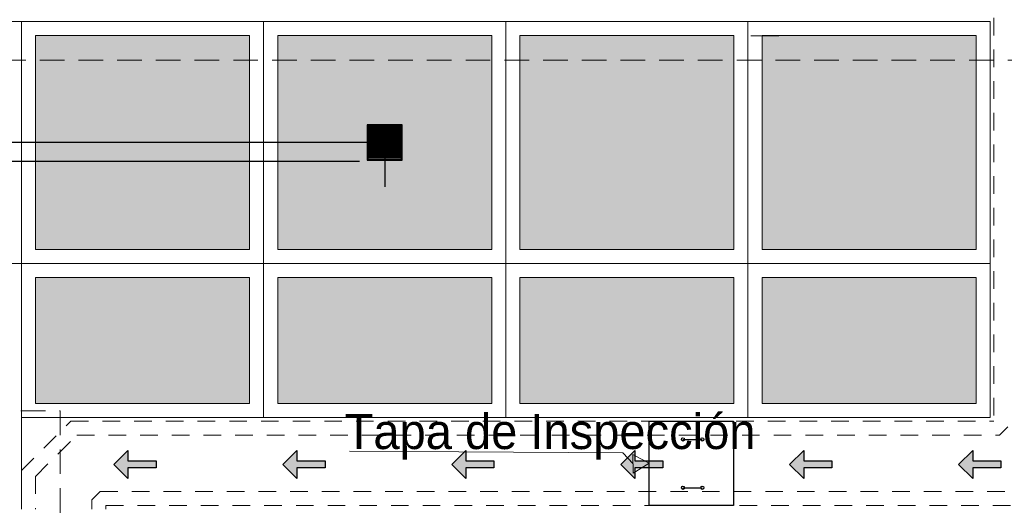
# Model space of a CAD drawing. Header units: millimetres. Extents: x -8931983 to 9630244, y 4 to 18563053.
# Tile 247 of 256: x 349150.82 to 349157.82, y 9281988.02 to 9281991.48. Entities that reach past the tile are written whole.
import ezdxf

# ---------------------------------------------------------------- set-up
doc = ezdxf.new("R2010")
doc.units = ezdxf.units.MM
doc.linetypes.add('01 nivel$0$HIDDEN2', pattern=[0.1875, 0.125, -0.0625])
doc.linetypes.add('DASHED2', pattern=[0.375, 0.25, -0.125])
for name, color, linetype, lineweight in [('.', 7, 'Continuous', 0), ('0_ CUNETAS', 151, 'Continuous', 5), ('0_PROYECCIONES 1', 1, 'DASHED2', 0), ('CUNETAS', 5, 'Continuous', 0), ('LROTULOS', 7, 'Continuous', 5), ('vereda', 254, 'Continuous', 5)]:
    doc.layers.add(name, color=color, linetype=linetype, lineweight=lineweight)
doc.layers.add('0_PISOS', color=252, linetype='Continuous', lineweight=0, true_color=0x8a8a8a)
doc.layers.add('PISO Cemento pulido', color=254, linetype='Continuous', lineweight=5, true_color=0xd1d1d1)
doc.layers.add('C-ROAD-MARK', color=212, linetype='Continuous')
doc.layers.add('Lineas', color=7, linetype='Continuous')
doc.styles.add('AG FB', font='AGENCYR.TTF', dxfattribs={"height": 0.3})
doc.styles.get("Standard").update_dxf_attribs({"font": 'arial.ttf'})
doc.dimstyles.get("Standard").update_dxf_attribs({"dimtxt": 0.18, "dimasz": 0.18, "dimexe": 0.18, "dimexo": 0.0625, "dimgap": 0.09, "dimtad": 0, "dimtih": 1, "dimtoh": 1, "dimdec": 4, "dimzin": 0, "dimdsep": 46, "dimtxsty": 'Standard', "dimcen": 0.09, "dimadec": 0, "dimazin": 0, "dimtfac": 1, "dimtdec": 4, "dimtofl": 0, "dimtmove": 0, "dimatfit": 3, "dimfxl": 1, "dimtolj": 1, "dimtzin": 0, "dimarcsym": 0})

# ---------------------------------------------------------------- blocks, each defined once
blk = doc.blocks.new('*U3837')
at = {"layer": '.', "lineweight": 30}
h = blk.add_hatch(color=1, dxfattribs=at)
h.dxf.hatch_style = 1
h.paths.add_polyline_path([(-0.0249999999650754, -0.0500000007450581), (-0.0999999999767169, -0.0500000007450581), (0, -0.150000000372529), (0.1000000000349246, -0.0500000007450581), (0.0250000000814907, -0.0500000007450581), (0.0250000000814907, 0.1499999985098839), (-0.0249999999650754, 0.1499999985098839)])
at = {"layer": '0_ CUNETAS', "color": 1, "lineweight": 30}
blk.add_lwpolyline([(-0.099999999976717, -0.0500000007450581), (-0.0249999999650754, -0.0500000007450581), (-0.0249999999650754, 0.1499999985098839), (0.0250000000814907, 0.1499999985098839), (0.0250000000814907, -0.0500000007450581), (0.1000000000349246, -0.0500000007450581), (0, -0.150000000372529)], close=True, dxfattribs=at)
blk = doc.blocks.new('*U3850')
at = {"layer": '0_ CUNETAS', "color": 0, "linetype": 'ByBlock', "lineweight": -2, "transparency": 16777216}
for p in [(4e-16, 6), (3e-16, 4.799999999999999), (2e-16, 3.599999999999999), (1e-16, 2.399999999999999), (1e-16, 1.199999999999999), (0, 0)]:
    blk.add_blockref('*U3837', p, dxfattribs=at)
blk = doc.blocks.new('TAPA INSPECCION')
at = {"color": 5, "lineweight": 30}
for p, q in [((0.2412241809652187, -0.1299686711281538, 206.75), (0.378498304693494, -0.1299686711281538, 206.75)), ((0.2412241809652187, -0.4737962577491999, 206.75), (0.378498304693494, -0.4737962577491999, 206.75))]:
    blk.add_line(p, q, dxfattribs=at)
blk.add_lwpolyline([(0, 0), (0.599999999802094, 0), (0.5999999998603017, -0.599999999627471), (0, -0.599999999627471)], close=True, dxfattribs=at)
for centre in [(0.2412241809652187, -0.1299686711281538, 206.75), (0.378498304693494, -0.1299686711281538, 206.75), (0.2412241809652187, -0.4737962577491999, 206.75), (0.378498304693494, -0.4737962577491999, 206.75)]:
    blk.add_circle(centre, 0.0115541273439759, dxfattribs=at)
blk = doc.blocks.new('red drenaje')
at = {"layer": '0_ CUNETAS', "linetype": '01 nivel$0$HIDDEN2', "lineweight": 0}
for p, q in [((6.70497043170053, 73.49303185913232, -8.3450686e-09), (6.70497043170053, 70.62810567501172)), ((-0.1999998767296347, 70.2766338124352), (0.1514719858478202, 70.62810567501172)), ((0.1514719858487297, 70.62810567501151), (6.70497043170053, 70.62810567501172)), ((6.746391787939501, 70.52810567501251), (6.804970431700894, 70.58668431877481)), ((-0.0999998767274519, 70.2352124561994), (0.1928933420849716, 70.52810567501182)), ((0.1928933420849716, 70.52810567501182), (6.746391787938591, 70.5281056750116)), ((-0.1999998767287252, 70.27663381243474), (-0.1999998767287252, 70.0031056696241)), ((-0.0999998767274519, 70.2352124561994), (-0.0999998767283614, 70.0031056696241)), ((0.3000001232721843, 70.06952703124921), (0.3585787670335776, 70.12810567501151)), ((0.3000001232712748, 70.06952703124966), (0.3000001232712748, 70.00310566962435)), ((0.3585787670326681, 70.12810567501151), (6.912077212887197, 70.12810567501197)), ((0.4000001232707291, 70.02810567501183), (7.048528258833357, 70.0281056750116)), ((0.4000001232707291, 70.02810567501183), (0.4000001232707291, 70.0031056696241))]:
    blk.add_line(p, q, dxfattribs=at)
at = {"layer": 'LROTULOS', "color": 1}
for q in [(2.129274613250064, 70.41430723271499), (4.144145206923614, 70.32440281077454)]:
    blk.add_line((4.071858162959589, 70.40155676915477), q, dxfattribs=at)
blk.add_lwpolyline([(4.143138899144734, 70.39032198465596), (4.200164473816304, 70.35927296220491), (4.257125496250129, 70.32810567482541), (4.145151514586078, 70.25848363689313)], close=True, dxfattribs=at)
at = {"color": 1, "lineweight": 0}
blk.add_blockref('TAPA INSPECCION', (4.257125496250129, 70.62810567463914), dxfattribs=at)
at = {"layer": '0_ CUNETAS', "lineweight": 0, "rotation": 270.0000000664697}
blk.add_blockref('*U3850', (0.6059964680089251, 70.32016710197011, 684.917766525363), dxfattribs=at)
at = {"layer": 'LROTULOS', "lineweight": 25, "style": 'AG FB'}
blk.add_text('Tapa de Inspección', height=0.25, dxfattribs=at).set_placement((2.095245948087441, 70.4296860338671))
blk = doc.blocks.new('BLOQUE EDF 07 PG')
at = {"layer": '0_PROYECCIONES 1', "ltscale": 0.7}
blk.add_lwpolyline([(-12.32999999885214, 1.500000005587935), (1.500000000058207, 1.500000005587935), (1.500000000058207, -36.63000001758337), (-12.32999999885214, -36.63000001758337)], close=True, dxfattribs=at)
blk = doc.blocks.new('bloque sum pg')
at = {"layer": '0_PROYECCIONES 1', "ltscale": 0.7}
blk.add_lwpolyline([(-17.32999999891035, 0), (0, 0), (0, -32.33000000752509), (-17.32999999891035, -32.33000000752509)], close=True, dxfattribs=at)
blk = doc.blocks.new('SUMIIIDERR')
at = {"layer": '.', "lineweight": 25}
h = blk.add_hatch(color=1, dxfattribs=at)
h.dxf.hatch_style = 1
h.set_gradient(color1=(99, 100, 102), color2=(147, 149, 152), name='INVCYLINDER')
h.paths.add_polyline_path([(-0.1249999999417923, -0.1325000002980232), (0.1250000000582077, -0.1325000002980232), (0.1250000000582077, 0.1174999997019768), (-0.1249999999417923, 0.1174999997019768)])
h = blk.add_hatch(color=9, dxfattribs=at)
h.dxf.hatch_style = 1
h.paths.add_polyline_path([(0.120000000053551, 0.1124999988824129), (-0.1199999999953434, 0.1124999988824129), (-0.1199999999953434, 0.1049999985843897), (0.120000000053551, 0.1049999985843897)])
h.paths.add_polyline_path([(0.120000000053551, 0.099999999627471), (-0.1199999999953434, 0.099999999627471), (-0.1199999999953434, 0.0949999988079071), (0.120000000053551, 0.0949999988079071)])
h.paths.add_polyline_path([(0.120000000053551, 0.0899999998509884), (-0.1199999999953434, 0.0899999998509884), (-0.1199999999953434, 0.0849999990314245), (0.120000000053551, 0.0849999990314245)])
h.paths.add_polyline_path([(0.120000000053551, 0.0800000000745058), (-0.1199999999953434, 0.0800000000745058), (-0.1199999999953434, 0.074999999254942), (0.120000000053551, 0.074999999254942)])
h.paths.add_polyline_path([(0.120000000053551, 0.0700000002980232), (-0.1199999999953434, 0.0700000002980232), (-0.1199999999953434, 0.0649999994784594), (0.120000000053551, 0.0649999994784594)])
h.paths.add_polyline_path([(0.120000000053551, 0.0599999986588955), (-0.1199999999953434, 0.0599999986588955), (-0.1199999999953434, 0.0549999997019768), (0.120000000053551, 0.0549999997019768)])
h.paths.add_polyline_path([(0.120000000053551, 0.0499999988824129), (-0.1199999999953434, 0.0499999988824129), (-0.1199999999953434, 0.0449999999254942), (0.120000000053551, 0.0449999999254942)])
h.paths.add_polyline_path([(0.120000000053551, 0.0399999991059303), (-0.1199999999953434, 0.0399999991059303), (-0.1199999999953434, 0.0350000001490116), (0.120000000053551, 0.0350000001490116)])
h.paths.add_polyline_path([(0.120000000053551, 0.0299999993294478), (-0.1199999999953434, 0.0299999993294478), (-0.1199999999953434, 0.0249999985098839), (0.120000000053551, 0.0249999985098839)])
h.paths.add_polyline_path([(0.120000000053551, 0.0199999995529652), (-0.1199999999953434, 0.0199999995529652), (-0.1199999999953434, 0.0149999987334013), (0.120000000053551, 0.0149999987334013)])
h.paths.add_polyline_path([(0.120000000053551, 0.0099999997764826), (-0.1199999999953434, 0.0099999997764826), (-0.1199999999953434, 0.0049999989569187), (0.120000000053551, 0.0049999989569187)])
h.paths.add_polyline_path([(0.120000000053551, 0), (-0.1199999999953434, 0), (-0.1199999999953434, -0.0050000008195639), (0.120000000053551, -0.0050000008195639)])
h.paths.add_polyline_path([(0.120000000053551, -0.0099999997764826), (-0.1199999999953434, -0.0099999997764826), (-0.1199999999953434, -0.0150000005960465), (0.120000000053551, -0.0150000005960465)])
h.paths.add_polyline_path([(0.120000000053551, -0.0200000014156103), (-0.1199999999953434, -0.0200000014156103), (-0.1199999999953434, -0.025000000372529), (0.120000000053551, -0.025000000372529)])
h.paths.add_polyline_path([(0.120000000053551, -0.0300000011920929), (-0.1199999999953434, -0.0300000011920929), (-0.1199999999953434, -0.0350000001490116), (0.120000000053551, -0.0350000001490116)])
h.paths.add_polyline_path([(0.120000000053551, -0.0400000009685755), (-0.1199999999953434, -0.0400000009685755), (-0.1199999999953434, -0.0449999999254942), (0.120000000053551, -0.0449999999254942)])
h.paths.add_polyline_path([(0.120000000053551, -0.0500000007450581), (-0.1199999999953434, -0.0500000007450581), (-0.1199999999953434, -0.0549999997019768), (0.120000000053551, -0.0549999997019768)])
h.paths.add_polyline_path([(0.120000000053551, -0.0600000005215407), (-0.1199999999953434, -0.0600000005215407), (-0.1199999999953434, -0.0650000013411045), (0.120000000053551, -0.0650000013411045)])
h.paths.add_polyline_path([(0.120000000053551, -0.0700000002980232), (-0.1199999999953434, -0.0700000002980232), (-0.1199999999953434, -0.0750000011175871), (0.120000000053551, -0.0750000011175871)])
h.paths.add_polyline_path([(0.120000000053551, -0.0800000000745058), (-0.1199999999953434, -0.0800000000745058), (-0.1199999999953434, -0.0850000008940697), (0.120000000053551, -0.0850000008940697)])
h.paths.add_polyline_path([(0.120000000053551, -0.0899999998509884), (-0.1199999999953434, -0.0899999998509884), (-0.1199999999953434, -0.0950000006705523), (0.120000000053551, -0.0950000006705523)])
h.paths.add_polyline_path([(0.120000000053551, -0.1000000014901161), (-0.1199999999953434, -0.1000000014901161), (-0.1199999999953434, -0.1050000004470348), (0.120000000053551, -0.1050000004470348)])
h.paths.add_polyline_path([(0.120000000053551, -0.1100000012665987), (-0.1199999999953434, -0.1100000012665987), (-0.1199999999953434, -0.1150000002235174), (0.120000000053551, -0.1150000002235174)])
h.paths.add_polyline_path([(0.120000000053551, -0.1200000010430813), (-0.1199999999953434, -0.1200000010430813), (-0.1199999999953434, -0.1275000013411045), (0.120000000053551, -0.1275000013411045)])
at = {"layer": 'C-ROAD-MARK', "color": 18, "lineweight": 25, "true_color": 0x000000}
for points in [[(0.1250000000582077, 0.1174999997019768), (-0.1249999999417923, 0.1174999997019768), (-0.1249999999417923, -0.1325000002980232), (0.1250000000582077, -0.1325000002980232)], [(0.120000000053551, 0.1124999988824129), (-0.1199999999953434, 0.1124999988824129), (-0.1199999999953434, -0.1275000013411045), (0.120000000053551, -0.1275000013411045)], [(-0.1199999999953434, 0.1049999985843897), (0.120000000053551, 0.1049999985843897), (0.120000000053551, 0.099999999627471), (-0.1199999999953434, 0.099999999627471)], [(-0.1199999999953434, 0.0949999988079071), (0.120000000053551, 0.0949999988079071), (0.120000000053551, 0.0899999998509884), (-0.1199999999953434, 0.0899999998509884)], [(-0.1199999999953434, 0.0849999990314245), (0.120000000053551, 0.0849999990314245), (0.120000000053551, 0.0800000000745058), (-0.1199999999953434, 0.0800000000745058)], [(-0.1199999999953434, 0.074999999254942), (0.120000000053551, 0.074999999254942), (0.120000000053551, 0.0700000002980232), (-0.1199999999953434, 0.0700000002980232)], [(-0.1199999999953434, 0.0649999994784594), (0.120000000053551, 0.0649999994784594), (0.120000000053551, 0.0599999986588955), (-0.1199999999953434, 0.0599999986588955)], [(-0.1199999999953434, 0.0549999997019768), (0.120000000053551, 0.0549999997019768), (0.120000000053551, 0.0499999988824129), (-0.1199999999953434, 0.0499999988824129)], [(-0.1199999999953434, 0.0449999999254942), (0.120000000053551, 0.0449999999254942), (0.120000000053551, 0.0399999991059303), (-0.1199999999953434, 0.0399999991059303)], [(-0.1199999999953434, 0.0350000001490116), (0.120000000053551, 0.0350000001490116), (0.120000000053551, 0.0299999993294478), (-0.1199999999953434, 0.0299999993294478)], [(-0.1199999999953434, 0.0249999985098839), (0.120000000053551, 0.0249999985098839), (0.120000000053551, 0.0199999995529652), (-0.1199999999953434, 0.0199999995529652)], [(-0.1199999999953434, 0.0149999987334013), (0.120000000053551, 0.0149999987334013), (0.120000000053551, 0.0099999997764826), (-0.1199999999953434, 0.0099999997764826)], [(-0.1199999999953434, 0.0049999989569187), (0.120000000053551, 0.0049999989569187), (0.120000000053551, 0), (-0.1199999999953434, 0)], [(-0.1199999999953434, -0.0050000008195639), (0.120000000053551, -0.0050000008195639), (0.120000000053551, -0.0099999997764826), (-0.1199999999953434, -0.0099999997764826)], [(-0.1199999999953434, -0.0150000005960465), (0.120000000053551, -0.0150000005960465), (0.120000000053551, -0.0200000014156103), (-0.1199999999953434, -0.0200000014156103)], [(-0.1199999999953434, -0.025000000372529), (0.120000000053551, -0.025000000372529), (0.120000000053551, -0.0300000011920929), (-0.1199999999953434, -0.0300000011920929)], [(-0.1199999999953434, -0.0350000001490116), (0.120000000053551, -0.0350000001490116), (0.120000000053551, -0.0400000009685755), (-0.1199999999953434, -0.0400000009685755)], [(-0.1199999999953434, -0.0449999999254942), (0.120000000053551, -0.0449999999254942), (0.120000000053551, -0.0500000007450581), (-0.1199999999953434, -0.0500000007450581)], [(-0.1199999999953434, -0.0549999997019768), (0.120000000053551, -0.0549999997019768), (0.120000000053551, -0.0600000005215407), (-0.1199999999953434, -0.0600000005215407)], [(-0.1199999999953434, -0.0650000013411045), (0.120000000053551, -0.0650000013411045), (0.120000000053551, -0.0700000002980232), (-0.1199999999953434, -0.0700000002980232)], [(-0.1199999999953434, -0.0750000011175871), (0.120000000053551, -0.0750000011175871), (0.120000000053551, -0.0800000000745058), (-0.1199999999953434, -0.0800000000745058)], [(-0.1199999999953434, -0.0850000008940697), (0.120000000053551, -0.0850000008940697), (0.120000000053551, -0.0899999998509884), (-0.1199999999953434, -0.0899999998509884)], [(-0.1199999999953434, -0.0950000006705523), (0.120000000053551, -0.0950000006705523), (0.120000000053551, -0.1000000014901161), (-0.1199999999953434, -0.1000000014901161)], [(-0.1199999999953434, -0.1050000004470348), (0.120000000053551, -0.1050000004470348), (0.120000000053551, -0.1100000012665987), (-0.1199999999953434, -0.1100000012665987)], [(-0.1199999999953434, -0.1150000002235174), (0.120000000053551, -0.1150000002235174), (0.120000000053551, -0.1200000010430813), (-0.1199999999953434, -0.1200000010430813)]]:
    blk.add_lwpolyline(points, close=True, dxfattribs=at)
blk = doc.blocks.new('*D3716')
at = {"layer": 'Defpoints', "color": 0, "lineweight": 30, "transparency": 16777216}
for p in [(349144.3596663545, 9281990.599418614), (349153.414666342, 9281990.599418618, -41.09727520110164), (349144.3596663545, 9281990.475375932)]:
    blk.add_point(p, dxfattribs=at)
at = {"layer": 'Lineas', "color": 0, "lineweight": -2, "transparency": 16777216}
for p, q in [((349144.3596663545, 9281990.536918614), (349144.3596663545, 9281990.295375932)), ((349153.414666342, 9281990.536918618), (349153.414666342, 9281990.295375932)), ((349144.5396663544, 9281990.475375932), (349148.4238443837, 9281990.475375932)), ((349153.234666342, 9281990.475375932), (349149.3504883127, 9281990.475375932))]:
    blk.add_line(p, q, dxfattribs=at)
at = {"layer": 'Lineas', "color": 0, "lineweight": 30, "transparency": 16777216}
for points in [[(349144.5396663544, 9281990.50537593), (349144.5396663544, 9281990.44537593), (349144.3596663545, 9281990.475375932)], [(349153.234666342, 9281990.50537593), (349153.234666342, 9281990.44537593), (349153.414666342, 9281990.475375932)]]:
    blk.add_solid(points, dxfattribs=at)
at = {"layer": 'Lineas', "color": 0, "lineweight": 30, "transparency": 16777216, "insert": (349148.8871663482, 9281990.475375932), "char_height": 0.18, "attachment_point": 5}
blk.add_mtext('\\A1;9.0550', dxfattribs=at)

msp = doc.modelspace()

# ---------------------------------------------------------------- hatches: boundary and pattern name
at = {"layer": 'PISO Cemento pulido', "true_color": 0xdfe0e1, "transparency": 33554610}
for points in [[(349152.4546663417, 9281989.849418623), (349152.4546663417, 9281991.36941862), (349150.9346663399, 9281991.369418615), (349150.9346663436, 9281989.849418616)], [(349154.1746663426, 9281989.849418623), (349154.1746663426, 9281991.36941862), (349152.6546663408, 9281991.369418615), (349152.6546663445, 9281989.849418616)], [(349155.8946663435, 9281989.849418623), (349155.8946663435, 9281991.36941862), (349154.3746663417, 9281991.369418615), (349154.3746663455, 9281989.849418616)], [(349157.6146663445, 9281989.849418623), (349157.6146663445, 9281991.36941862), (349156.0946663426, 9281991.369418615), (349156.0946663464, 9281989.849418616)], [(349150.934666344, 9281989.649418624), (349152.4546663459, 9281989.649418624), (349152.4546663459, 9281988.75449244), (349150.9346663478, 9281988.754492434)], [(349152.654666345, 9281989.649418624), (349154.1746663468, 9281989.649418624), (349154.1746663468, 9281988.75449244), (349152.6546663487, 9281988.754492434)], [(349154.374666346, 9281989.649418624), (349155.8946663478, 9281989.649418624), (349155.8946663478, 9281988.75449244), (349154.3746663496, 9281988.754492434)], [(349156.0946663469, 9281989.649418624), (349157.6146663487, 9281989.649418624), (349157.6146663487, 9281988.75449244), (349156.0946663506, 9281988.754492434)]]:
    msp.add_hatch(color=254, dxfattribs=at).paths.add_polyline_path(points)

# ---------------------------------------------------------------- linework, layer by layer
at = {"color": 6, "lineweight": 30}
msp.add_line((349153.2896663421, 9281990.60941862, -41.09727520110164), (349144.3596663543, 9281990.609418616), dxfattribs=at)
at = {"layer": '0_PISOS'}
for points, elevation in [([(349150.9346663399, 9281991.36941862), (349152.4546663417, 9281991.36941862), (349152.4546663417, 9281989.849418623), (349150.9346663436, 9281989.849418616)], -61.64591279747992), ([(349152.6546663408, 9281991.36941862), (349154.1746663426, 9281991.36941862), (349154.1746663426, 9281989.849418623), (349152.6546663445, 9281989.849418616)], -41.09727520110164), ([(349154.3746663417, 9281991.36941862), (349155.8946663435, 9281991.36941862), (349155.8946663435, 9281989.849418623), (349154.3746663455, 9281989.849418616)], -20.54863760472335), ([(349156.0946663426, 9281991.36941862), (349157.6146663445, 9281991.36941862), (349157.6146663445, 9281989.849418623), (349156.0946663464, 9281989.849418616)], -8.3450686e-09), ([(349150.934666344, 9281989.649418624), (349152.4546663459, 9281989.649418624), (349152.4546663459, 9281988.75449244), (349150.9346663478, 9281988.754492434)], -61.64591279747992), ([(349152.654666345, 9281989.649418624), (349154.1746663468, 9281989.649418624), (349154.1746663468, 9281988.75449244), (349152.6546663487, 9281988.754492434)], -41.09727520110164), ([(349154.374666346, 9281989.649418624), (349155.8946663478, 9281989.649418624), (349155.8946663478, 9281988.75449244), (349154.3746663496, 9281988.754492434)], -20.54863760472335), ([(349156.0946663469, 9281989.649418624), (349157.6146663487, 9281989.649418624), (349157.6146663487, 9281988.75449244), (349156.0946663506, 9281988.754492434)], -8.3450686e-09)]:
    msp.add_lwpolyline(points, close=True, dxfattribs=dict(at, elevation=elevation))
at = {"layer": 'vereda'}
for p, q in [((349144.4846663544, 9281991.46941862), (349157.7146663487, 9281991.46941862)), ((349152.5546663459, 9281991.46941862), (349152.5546663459, 9281988.654492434)), ((349154.2746663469, 9281991.46941862), (349154.2746663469, 9281988.654492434)), ((349155.9946663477, 9281991.46941862), (349155.9946663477, 9281988.654492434)), ((349157.7146663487, 9281988.654492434), (349157.7146663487, 9281991.46941862)), ((349156.0146663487, 9281991.366992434), (349156.2146663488, 9281991.366992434)), ((349157.7146663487, 9281989.64824243), (349157.7146663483, 9281989.848242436)), ((349157.7146663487, 9281989.749418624), (349144.4846663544, 9281989.749418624))]:
    msp.add_line(p, q, dxfattribs=at)

# ---------------------------------------------------------------- block references
at = {"color": 6, "lineweight": 0}
msp.add_blockref('SUMIIIDERR', (349153.414666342, 9281990.61691862, -41.09727520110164), dxfattribs=at)
at = {"lineweight": 5}
msp.add_blockref('bloque sum pg', (349151.1097257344, 9281988.703696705, 705.4664041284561), dxfattribs=at)

# ---------------------------------------------------------------- dimensions: what is measured, and where the dimension line sits
at = {"layer": 'Lineas', "color": 1, "lineweight": 30}
dim = msp.add_linear_dim(base=(349144.3596663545, 9281990.475375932), p1=(349153.414666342, 9281990.599418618, -41.09727520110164), p2=(349144.3596663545, 9281990.599418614), dimstyle='Standard', dxfattribs=at)
dim.commit()
dim.dimension.update_dxf_attribs({"geometry": '*D3716', "text_midpoint": (349148.8871663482, 9281990.475375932)})

# ---------------------------------------------------------------- next in the draw order: linework, layer by layer
at = {"layer": 'vereda'}
for p, q in [((349150.834666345, 9281991.46941862), (349150.834666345, 9281988.029418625)), ((349150.834666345, 9281988.654492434), (349157.7146663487, 9281988.654492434))]:
    msp.add_line(p, q, dxfattribs=at)

# ---------------------------------------------------------------- next in the draw order: block references
at = {"lineweight": 5}
msp.add_blockref('BLOQUE EDF 07 PG', (349156.5146963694, 9282027.82441095, -3.2605385e-09), dxfattribs=at)

# ---------------------------------------------------------------- next in the draw order: block references
at = {"layer": 'CUNETAS', "color": 84, "lineweight": 30}
msp.add_blockref('red drenaje', (349151.0346959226, 9281918.001386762), dxfattribs=at)

doc.saveas('drawing.dxf')
